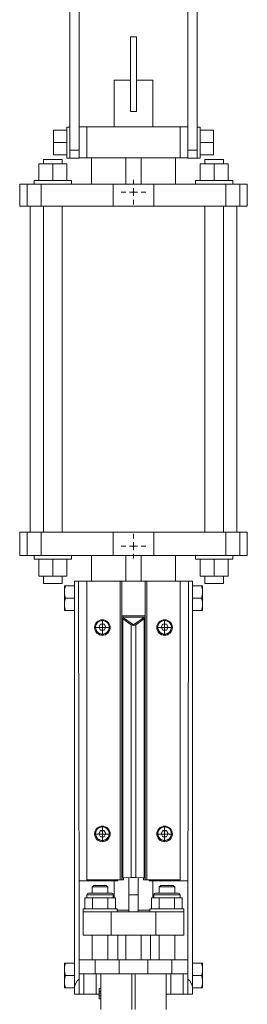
# Model space of a CAD drawing. Header units: millimetres. Extents: x -482 to 467, y -14 to 1727.
# Tile 4 of 5: x 274 to 420, y 624 to 1258. Entities that reach past the tile are written whole.
import ezdxf

# ---------------------------------------------------------------- set-up
doc = ezdxf.new("R2010")
doc.units = ezdxf.units.MM

# ---------------------------------------------------------------- blocks, each defined once
blk = doc.blocks.new('SW_CENTERMARKSYMBOL_11')
at = {"color": 0, "linetype": 'Continuous', "lineweight": 0}
for p, q in [((-2.5, 0), (-5, 0)), ((0, 0), (-2.5, 0)), ((0, 2.5), (0, 5)), ((0, 0), (0, 2.5)), ((0, 0), (0, -2.5)), ((0, 0), (2.5, 0)), ((2.5, 0), (5, 0)), ((0, -2.5), (0, -5))]:
    blk.add_line(p, q, dxfattribs=at)
blk = doc.blocks.new('SW_CENTERMARKSYMBOL_12')
at = {"color": 0, "linetype": 'Continuous', "lineweight": 0}
for p, q in [((-2.5, 0), (-5, 0)), ((0, 0), (-2.5, 0)), ((0, 2.5), (0, 5)), ((0, 0), (0, 2.5)), ((0, 0), (0, -2.5)), ((0, 0), (2.5, 0)), ((2.5, 0), (5, 0)), ((0, -2.5), (0, -5))]:
    blk.add_line(p, q, dxfattribs=at)
blk = doc.blocks.new('SW_CENTERMARKSYMBOL_13')
at = {"color": 0, "linetype": 'Continuous', "lineweight": 0}
for p, q in [((-2.5, 0), (-5, 0)), ((0, 0), (-2.5, 0)), ((0, 2.5), (0, 5)), ((0, 0), (0, 2.5)), ((0, 0), (0, -2.5)), ((0, 0), (2.5, 0)), ((2.5, 0), (5, 0)), ((0, -2.5), (0, -5))]:
    blk.add_line(p, q, dxfattribs=at)
blk = doc.blocks.new('SW_CENTERMARKSYMBOL_14')
at = {"color": 0, "linetype": 'Continuous', "lineweight": 0}
for p, q in [((-2.5, 0), (-5, 0)), ((0, 0), (-2.5, 0)), ((0, 2.5), (0, 5)), ((0, 0), (0, 2.5)), ((0, 0), (0, -2.5)), ((0, 0), (2.5, 0)), ((2.5, 0), (5, 0)), ((0, -2.5), (0, -5))]:
    blk.add_line(p, q, dxfattribs=at)
blk = doc.blocks.new('SW_CENTERMARKSYMBOL_15')
at = {"color": 0, "linetype": 'Continuous', "lineweight": 0}
for p, q in [((0, 5), (0, 8)), ((-5, 0), (-8, 0)), ((0, 0), (-2.5, 0)), ((0, 0), (0, 2.5)), ((0, 0), (0, -2.5)), ((0, 0), (2.5, 0)), ((5, 0), (8, 0)), ((0, -5), (0, -8))]:
    blk.add_line(p, q, dxfattribs=at)
blk = doc.blocks.new('SW_CENTERMARKSYMBOL_16')
at = {"color": 0, "linetype": 'Continuous', "lineweight": 0}
for p, q in [((0, 5), (0, 8)), ((-5, 0), (-8, 0)), ((0, 0), (-2.5, 0)), ((0, 0), (0, 2.5)), ((0, 0), (0, -2.5)), ((0, 0), (2.5, 0)), ((5, 0), (8, 0)), ((0, -5), (0, -8))]:
    blk.add_line(p, q, dxfattribs=at)

msp = doc.modelspace()

# ---------------------------------------------------------------- linework, layer by layer
at = {"color": 7, "linetype": 'Continuous', "lineweight": 15}
for p, q in [((306.07, 1460.69), (306.07, 1173.69)), ((312.07, 1460.69), (312.07, 1173.69)), ((382.07, 1460.69), (382.07, 1173.69)), ((388.07, 1460.69), (388.07, 1173.69)), ((349.07, 1246.79), (345.07, 1246.79)), ((345.07, 1246.79), (345.07, 1198.79)), ((349.07, 1246.79), (349.07, 1198.79)), ((334.57, 1218.79), (334.57, 1188.79)), ((334.57, 1218.79), (345.07, 1218.79)), ((349.07, 1218.79), (359.57, 1218.79)), ((359.57, 1188.79), (359.57, 1218.79)), ((349.07, 1198.79), (345.07, 1198.79)), ((295.67, 1186.69), (295.67, 1178.69)), ((295.67, 1186.69), (304.07, 1186.69)), ((306.07, 1188.69), (304.07, 1188.69)), ((304.07, 1188.69), (304.07, 1168.69)), ((312.07, 1188.79), (317.07, 1188.79)), ((317.07, 1188.79), (317.07, 1168.79)), ((317.07, 1188.79), (377.07, 1188.79)), ((377.07, 1188.79), (377.07, 1168.79)), ((377.07, 1188.79), (382.07, 1188.79)), ((390.07, 1188.69), (388.07, 1188.69)), ((390.07, 1188.69), (390.07, 1168.69)), ((398.47, 1186.69), (390.07, 1186.69)), ((398.47, 1186.69), (398.47, 1178.69)), ((295.67, 1178.69), (295.67, 1170.69)), ((295.67, 1178.69), (304.07, 1178.69)), ((306.07, 1173.69), (312.07, 1173.69)), ((306.07, 1173.69), (306.07, 1168.69)), ((312.07, 1173.69), (312.07, 1168.69)), ((388.07, 1173.69), (382.07, 1173.69)), ((382.07, 1173.69), (382.07, 1168.69)), ((388.07, 1173.69), (388.07, 1168.69)), ((398.47, 1178.69), (390.07, 1178.69)), ((398.47, 1178.69), (398.47, 1170.69)), ((289.07, 1167.79), (289.07, 1165.09)), ((301.07, 1167.79), (289.07, 1167.79)), ((295.67, 1170.69), (304.07, 1170.69)), ((301.07, 1165.09), (301.07, 1167.79)), ((304.07, 1168.69), (306.07, 1168.69)), ((306.07, 1168.69), (312.07, 1168.69)), ((312.07, 1168.79), (317.07, 1168.79)), ((317.07, 1168.79), (377.07, 1168.79)), ((320.07, 1168.79), (320.07, 1151.79)), ((342.07, 1168.79), (342.07, 1151.79)), ((352.07, 1168.79), (352.07, 1151.79)), ((374.07, 1151.79), (374.07, 1168.79)), ((377.07, 1168.79), (382.07, 1168.79)), ((388.07, 1168.69), (382.07, 1168.69)), ((388.07, 1168.69), (390.07, 1168.69)), ((398.47, 1170.69), (390.07, 1170.69)), ((393.07, 1167.79), (393.07, 1165.09)), ((405.07, 1167.79), (393.07, 1167.79)), ((405.07, 1165.09), (405.07, 1167.79)), ((286.07, 1165.09), (286.07, 1154.29)), ((286.07, 1165.09), (295.07, 1165.09)), ((295.07, 1165.09), (295.07, 1154.29)), ((295.07, 1165.09), (304.07, 1165.09)), ((304.07, 1165.09), (304.07, 1154.29)), ((390.07, 1165.09), (390.07, 1154.29)), ((390.07, 1165.09), (399.07, 1165.09)), ((399.07, 1165.09), (399.07, 1154.29)), ((399.07, 1165.09), (408.07, 1165.09)), ((408.07, 1165.09), (408.07, 1154.29)), ((283.07, 1154.29), (283.07, 1151.79)), ((283.07, 1154.29), (307.07, 1154.29)), ((307.07, 1151.79), (307.07, 1154.29)), ((387.07, 1154.29), (387.07, 1151.79)), ((387.07, 1154.29), (411.07, 1154.29)), ((411.07, 1151.79), (411.07, 1154.29)), ((273.82, 1151.79), (273.82, 1137.79)), ((273.82, 1151.79), (278.72, 1151.79)), ((278.72, 1151.79), (278.72, 1137.79)), ((278.72, 1151.79), (287.62, 1151.79)), ((287.62, 1151.79), (287.62, 1137.79)), ((287.62, 1151.79), (334.07, 1151.79)), ((334.07, 1151.79), (334.07, 1137.79)), ((334.07, 1151.79), (360.07, 1151.79)), ((360.07, 1151.79), (360.07, 1137.79)), ((360.07, 1151.79), (406.52, 1151.79)), ((406.52, 1151.79), (406.52, 1137.79)), ((406.52, 1151.79), (415.42, 1151.79)), ((415.42, 1151.79), (415.42, 1137.79)), ((415.42, 1151.79), (420.32, 1151.79)), ((420.32, 1151.79), (420.32, 1137.79)), ((273.82, 1137.79), (278.72, 1137.79)), ((278.72, 1137.79), (287.62, 1137.79)), ((280.57, 1137.79), (280.57, 927.79)), ((287.62, 1137.79), (334.07, 1137.79)), ((289.07, 1137.79), (289.07, 927.79)), ((301.07, 927.79), (301.07, 1137.79)), ((334.07, 1137.79), (360.07, 1137.79)), ((360.07, 1137.79), (406.52, 1137.79)), ((393.07, 1137.79), (393.07, 927.79)), ((405.07, 927.79), (405.07, 1137.79)), ((406.52, 1137.79), (415.42, 1137.79)), ((413.57, 927.79), (413.57, 1137.79)), ((415.42, 1137.79), (420.32, 1137.79)), ((273.82, 927.79), (273.82, 912.79)), ((273.82, 927.79), (278.72, 927.79)), ((278.72, 927.79), (278.72, 912.79)), ((278.72, 927.79), (287.62, 927.79)), ((287.62, 927.79), (287.62, 912.79)), ((287.62, 927.79), (334.07, 927.79)), ((334.07, 927.79), (334.07, 912.79)), ((334.07, 927.79), (360.07, 927.79)), ((360.07, 927.79), (360.07, 912.79)), ((360.07, 927.79), (406.52, 927.79)), ((406.52, 927.79), (406.52, 912.79)), ((406.52, 927.79), (415.42, 927.79)), ((415.42, 927.79), (415.42, 912.79)), ((415.42, 927.79), (420.32, 927.79)), ((420.32, 927.79), (420.32, 912.79)), ((273.82, 912.79), (278.72, 912.79)), ((278.72, 912.79), (287.62, 912.79)), ((283.07, 912.79), (283.07, 910.29)), ((307.07, 910.29), (283.07, 910.29)), ((286.07, 899.49), (286.07, 910.29)), ((287.62, 912.79), (334.07, 912.79)), ((295.07, 899.49), (295.07, 910.29)), ((304.07, 899.49), (304.07, 910.29)), ((307.07, 910.29), (307.07, 912.79)), ((320.07, 912.79), (320.07, 896.32)), ((334.07, 912.79), (360.07, 912.79)), ((342.07, 912.79), (342.07, 896.31)), ((352.07, 912.79), (352.07, 896.31)), ((360.07, 912.79), (406.52, 912.79)), ((374.07, 896.32), (374.07, 912.79)), ((387.07, 912.79), (387.07, 910.29)), ((411.07, 910.29), (387.07, 910.29)), ((390.07, 899.49), (390.07, 910.29)), ((399.07, 899.49), (399.07, 910.29)), ((406.52, 912.79), (415.42, 912.79)), ((408.07, 899.49), (408.07, 910.29)), ((411.07, 910.29), (411.07, 912.79)), ((415.42, 912.79), (420.32, 912.79)), ((295.07, 899.49), (286.07, 899.49)), ((289.07, 899.49), (289.07, 894.79)), ((301.07, 894.79), (289.07, 894.79)), ((304.07, 899.49), (295.07, 899.49)), ((301.07, 894.79), (301.07, 899.49)), ((309.07, 896.29), (311.64, 896.29)), ((309.07, 634.16), (309.07, 896.29)), ((317.07, 896.29), (311.64, 896.29)), ((338.57, 896.32), (317.07, 896.32)), ((317.07, 703.94), (317.07, 896.32)), ((338.57, 703.94), (338.57, 896.32)), ((339.57, 896.36), (339.57, 896.31)), ((339.57, 896.32), (340.57, 896.32)), ((339.57, 896.31), (354.57, 896.31)), ((339.57, 873.92), (339.57, 896.31)), ((340.57, 896.31), (340.57, 896.32)), ((353.57, 896.32), (354.57, 896.32)), ((353.57, 896.32), (353.57, 896.31)), ((354.57, 896.31), (354.57, 896.36)), ((354.57, 896.31), (354.57, 873.92)), ((355.57, 703.94), (355.57, 896.32)), ((377.07, 896.32), (355.57, 896.32)), ((377.07, 703.94), (377.07, 896.32)), ((377.07, 896.29), (382.5, 896.29)), ((382.5, 896.29), (385.07, 896.29)), ((385.07, 896.29), (385.07, 634.16)), ((399.07, 899.49), (390.07, 899.49)), ((393.07, 899.49), (393.07, 894.79)), ((405.07, 894.79), (393.07, 894.79)), ((408.07, 899.49), (399.07, 899.49)), ((405.07, 894.79), (405.07, 899.49)), ((302.67, 889.84), (302.67, 893.29)), ((302.67, 889.84), (302.67, 888.74)), ((302.67, 881.84), (302.67, 888.74)), ((303.37, 893.29), (309.07, 893.29)), ((390.77, 893.29), (385.07, 893.29)), ((391.47, 893.29), (391.47, 889.84)), ((391.47, 889.84), (391.47, 888.74)), ((391.47, 888.74), (391.47, 881.84)), ((302.67, 881.84), (302.67, 880.73)), ((303.37, 885.29), (309.07, 885.29)), ((390.77, 885.29), (385.07, 885.29)), ((391.47, 881.84), (391.47, 880.73)), ((302.67, 877.29), (302.67, 880.73)), ((303.37, 877.29), (309.07, 877.29)), ((390.77, 877.29), (385.07, 877.29)), ((391.47, 880.73), (391.47, 877.29)), ((354.57, 873.92), (339.57, 873.92)), ((339.57, 873.92), (339.57, 873.09)), ((339.57, 873.09), (339.57, 872.94)), ((339.57, 873.09), (340.57, 873.09)), ((339.57, 705.09), (339.57, 872.94)), ((340.16, 705.14), (340.16, 871.96)), ((340.16, 871.96), (345.66, 868.16)), ((340.57, 872.65), (340.57, 873.09)), ((353.57, 873.09), (340.57, 873.09)), ((347.07, 868.16), (340.57, 872.65)), ((353.57, 872.65), (347.07, 868.16)), ((348.48, 868.16), (353.98, 871.96)), ((353.57, 873.09), (353.57, 872.65)), ((354.57, 873.09), (353.57, 873.09)), ((353.98, 705.14), (353.98, 871.96)), ((354.57, 873.92), (354.57, 873.09)), ((354.57, 873.09), (354.57, 872.94)), ((354.57, 705.09), (354.57, 872.94)), ((322.07, 866.38), (322.07, 866.34)), ((322.71, 866.55), (322.71, 866.38)), ((324.78, 866.55), (325.92, 868.53)), ((325.92, 864.56), (324.78, 866.55)), ((324.81, 866.49), (325.92, 868.42)), ((325.92, 868.53), (328.21, 868.53)), ((325.92, 868.42), (325.92, 868.53)), ((325.92, 868.42), (328.21, 868.42)), ((328.21, 864.56), (325.92, 864.56)), ((328.21, 868.53), (329.36, 866.55)), ((328.21, 868.42), (328.21, 868.53)), ((328.21, 868.42), (329.33, 866.49)), ((329.36, 866.55), (328.21, 864.56)), ((331.43, 866.38), (331.43, 866.55)), ((332.07, 866.34), (332.07, 866.38)), ((345.66, 705.33), (345.66, 868.16)), ((348.48, 705.33), (348.48, 868.16)), ((362.07, 866.38), (362.07, 866.34)), ((362.71, 866.55), (362.71, 866.38)), ((364.78, 866.55), (365.92, 868.53)), ((365.92, 864.56), (364.78, 866.55)), ((364.81, 866.49), (365.92, 868.42)), ((365.92, 868.53), (368.21, 868.53)), ((365.92, 868.42), (365.92, 868.53)), ((365.92, 868.42), (368.21, 868.42)), ((368.21, 864.56), (365.92, 864.56)), ((368.21, 868.53), (369.36, 866.55)), ((368.21, 868.42), (368.21, 868.53)), ((368.21, 868.42), (369.33, 866.49)), ((369.36, 866.55), (368.21, 864.56)), ((371.43, 866.38), (371.43, 866.55)), ((372.07, 866.34), (372.07, 866.38)), ((324.78, 733.63), (325.92, 735.61)), ((325.92, 735.61), (328.21, 735.61)), ((325.92, 735.5), (325.92, 735.61)), ((328.21, 735.61), (329.36, 733.63)), ((328.21, 735.5), (328.21, 735.61)), ((364.78, 733.63), (365.92, 735.61)), ((365.92, 735.61), (368.21, 735.61)), ((365.92, 735.5), (365.92, 735.61)), ((368.21, 735.61), (369.36, 733.63)), ((368.21, 735.5), (368.21, 735.61)), ((322.07, 733.45), (322.07, 733.42)), ((322.71, 733.63), (322.71, 733.45)), ((325.92, 731.64), (324.78, 733.63)), ((324.81, 733.57), (325.92, 735.5)), ((325.92, 735.5), (328.21, 735.5)), ((328.21, 731.64), (325.92, 731.64)), ((328.21, 735.5), (329.33, 733.57)), ((329.36, 733.63), (328.21, 731.64)), ((331.43, 733.45), (331.43, 733.63)), ((332.07, 733.42), (332.07, 733.45)), ((362.07, 733.45), (362.07, 733.42)), ((362.71, 733.63), (362.71, 733.45)), ((365.92, 731.64), (364.78, 733.63)), ((364.81, 733.57), (365.92, 735.5)), ((365.92, 735.5), (368.21, 735.5)), ((368.21, 731.64), (365.92, 731.64)), ((368.21, 735.5), (369.33, 733.57)), ((369.36, 733.63), (368.21, 731.64)), ((371.43, 733.45), (371.43, 733.63)), ((372.07, 733.42), (372.07, 733.45)), ((317.07, 703.94), (317.07, 703.9)), ((338.57, 703.94), (317.07, 703.94)), ((317.07, 703.9), (337.07, 703.9)), ((337.07, 703.9), (340.57, 703.9)), ((337.07, 703.29), (337.07, 703.9)), ((339.57, 705.09), (339.57, 703.97)), ((345.66, 705.33), (340.16, 705.14)), ((340.57, 705.1), (347.07, 705.33)), ((340.57, 703.9), (340.57, 705.1)), ((344.07, 694.29), (344.07, 705.22)), ((347.07, 705.33), (353.57, 705.1)), ((353.98, 705.14), (348.48, 705.33)), ((350.07, 705.22), (350.07, 694.29)), ((353.57, 705.1), (353.57, 703.9)), ((353.57, 703.9), (357.07, 703.9)), ((354.57, 703.97), (354.57, 705.09)), ((377.07, 703.94), (355.57, 703.94)), ((357.07, 703.9), (377.07, 703.9)), ((357.07, 703.29), (357.07, 703.9)), ((377.07, 703.9), (377.07, 703.94)), ((312.07, 703.29), (312.07, 652.29)), ((337.07, 703.29), (312.07, 703.29)), ((321.57, 700.29), (320.57, 699.29)), ((320.57, 699.29), (320.57, 695.29)), ((330.57, 699.29), (320.57, 699.29)), ((321.57, 700.29), (329.57, 700.29)), ((330.57, 699.29), (329.57, 700.29)), ((330.57, 695.29), (330.57, 699.29)), ((334.57, 703.29), (334.57, 692.29)), ((357.07, 703.29), (382.07, 703.29)), ((359.57, 692.29), (359.57, 703.29)), ((364.57, 700.29), (363.57, 699.29)), ((363.57, 699.29), (363.57, 695.29)), ((373.57, 699.29), (363.57, 699.29)), ((364.57, 700.29), (372.57, 700.29)), ((373.57, 699.29), (372.57, 700.29)), ((373.57, 695.29), (373.57, 699.29)), ((382.07, 703.29), (382.07, 652.29)), ((315.75, 692.29), (315.75, 685.29)), ((315.75, 692.29), (318.21, 692.29)), ((317.07, 694.29), (317.07, 692.29)), ((318.07, 695.29), (333.07, 695.29)), ((318.21, 692.29), (320.66, 692.29)), ((320.66, 692.29), (320.66, 685.29)), ((320.66, 692.29), (325.57, 692.29)), ((325.57, 692.29), (330.48, 692.29)), ((330.48, 692.29), (330.48, 685.29)), ((330.48, 692.29), (332.93, 692.29)), ((332.93, 692.29), (335.38, 692.29)), ((334.07, 692.29), (334.07, 694.29)), ((335.38, 692.29), (335.38, 685.29)), ((344.07, 683.29), (344.07, 694.29)), ((350.07, 694.29), (344.07, 694.29)), ((350.07, 683.29), (350.07, 694.29)), ((358.75, 692.29), (358.75, 685.29)), ((358.75, 692.29), (361.21, 692.29)), ((360.07, 694.29), (360.07, 692.29)), ((361.07, 695.29), (376.07, 695.29)), ((361.21, 692.29), (363.66, 692.29)), ((363.66, 692.29), (363.66, 685.29)), ((363.66, 692.29), (368.57, 692.29)), ((368.57, 692.29), (373.48, 692.29)), ((373.48, 692.29), (373.48, 685.29)), ((373.48, 692.29), (375.93, 692.29)), ((375.93, 692.29), (378.38, 692.29)), ((377.07, 692.29), (377.07, 694.29)), ((378.38, 692.29), (378.38, 685.29)), ((314.57, 685.29), (314.57, 683.29)), ((314.57, 685.29), (336.57, 685.29)), ((336.57, 683.29), (336.57, 685.29)), ((357.57, 685.29), (357.57, 683.29)), ((357.57, 685.29), (379.57, 685.29)), ((379.57, 683.29), (379.57, 685.29)), ((314.57, 683.29), (314.57, 668.29)), ((314.57, 683.29), (332.79, 683.29)), ((332.79, 683.29), (332.79, 668.29)), ((332.79, 683.29), (361.35, 683.29)), ((336.57, 684.29), (344.07, 684.29)), ((350.07, 684.29), (357.57, 684.29)), ((361.35, 683.29), (361.35, 668.29)), ((361.35, 683.29), (379.57, 683.29)), ((379.57, 683.29), (379.57, 668.29)), ((314.57, 668.29), (332.79, 668.29)), ((320.57, 668.29), (320.57, 652.29)), ((330.57, 652.29), (330.57, 668.29)), ((332.79, 668.29), (361.35, 668.29)), ((337.07, 668.29), (337.07, 652.29)), ((342.07, 668.29), (342.07, 652.29)), ((352.07, 668.29), (352.07, 652.29)), ((358.07, 668.29), (358.07, 652.29)), ((361.35, 668.29), (379.57, 668.29)), ((363.57, 668.29), (363.57, 652.29)), ((373.57, 652.29), (373.57, 668.29)), ((302.67, 646.84), (302.67, 650.29)), ((302.67, 646.84), (302.67, 645.74)), ((303.37, 650.29), (309.07, 650.29)), ((312.07, 643.29), (312.07, 652.29)), ((312.07, 652.29), (322.29, 652.29)), ((322.29, 643.29), (322.29, 652.29)), ((322.29, 652.29), (337.74, 652.29)), ((337.74, 643.29), (337.74, 652.29)), ((337.74, 652.29), (356.39, 652.29)), ((356.39, 643.29), (356.39, 652.29)), ((356.39, 652.29), (371.85, 652.29)), ((371.85, 643.29), (371.85, 652.29)), ((371.85, 652.29), (382.07, 652.29)), ((382.07, 643.29), (382.07, 652.29)), ((390.77, 650.29), (385.07, 650.29)), ((391.47, 650.29), (391.47, 646.84)), ((391.47, 646.84), (391.47, 645.74)), ((302.67, 638.84), (302.67, 645.74)), ((303.37, 642.29), (309.07, 642.29)), ((312.07, 643.29), (322.29, 643.29)), ((312.07, 643.29), (312.07, 639.97)), ((315.07, 630.29), (315.07, 643.29)), ((322.29, 643.29), (337.74, 643.29)), ((323.07, 630.29), (323.07, 643.29)), ((326.07, 620.29), (326.07, 643.29)), ((337.74, 643.29), (356.39, 643.29)), ((346.07, 620.29), (346.07, 643.29)), ((348.07, 620.29), (348.07, 643.29)), ((356.39, 643.29), (371.85, 643.29)), ((368.07, 620.29), (368.07, 643.29)), ((371.07, 630.29), (371.07, 643.29)), ((371.85, 643.29), (382.07, 643.29)), ((379.07, 630.29), (379.07, 643.29)), ((382.07, 643.29), (382.07, 639.97)), ((390.77, 642.29), (385.07, 642.29)), ((391.47, 645.74), (391.47, 638.84)), ((302.67, 638.84), (302.67, 637.73)), ((302.67, 634.29), (302.67, 637.73)), ((303.37, 634.29), (309.07, 634.29)), ((309.07, 630.29), (309.07, 634.16)), ((312.07, 638.29), (312.07, 639.97)), ((312.07, 630.29), (312.07, 638.29)), ((382.07, 638.29), (382.07, 639.97)), ((382.07, 630.29), (382.07, 638.29)), ((390.77, 634.29), (385.07, 634.29)), ((385.07, 630.29), (385.07, 634.16)), ((391.47, 638.84), (391.47, 637.73)), ((391.47, 637.73), (391.47, 634.29)), ((312.07, 630.29), (309.07, 630.29)), ((315.07, 630.29), (312.07, 630.29)), ((323.07, 630.29), (315.07, 630.29)), ((325.08, 630.29), (323.07, 630.29)), ((325.07, 633.8), (325.07, 631.85)), ((325.07, 633.8), (326.07, 633.8)), ((325.07, 631.85), (326.07, 631.85)), ((325.07, 631.85), (325.07, 630.95)), ((325.07, 630.95), (326.07, 630.95)), ((325.07, 630.46), (325.07, 629.36)), ((325.07, 629.07), (326.07, 629.07)), ((371.07, 630.29), (368.07, 630.29)), ((379.07, 630.29), (371.07, 630.29)), ((382.07, 630.29), (379.07, 630.29)), ((382.07, 630.29), (385.07, 630.29)), ((325.07, 627.13), (326.07, 627.13))]:
    msp.add_line(p, q, dxfattribs=at)
at = {"color": 8, "linetype": 'Continuous', "lineweight": 15}
for p, q in [((334.07, 694.29), (317.07, 694.29)), ((377.07, 694.29), (360.07, 694.29))]:
    msp.add_line(p, q, dxfattribs=at)
at = {"color": 7, "linetype": 'Continuous', "lineweight": 15}
for centre, radius in [((327.07, 866.37), 5), ((327.07, 866.54), 4.36), ((367.07, 866.37), 5), ((367.07, 866.54), 4.36), ((327.07, 733.45), 5), ((327.07, 733.62), 4.36), ((367.07, 733.45), 5), ((367.07, 733.62), 4.36)]:
    msp.add_circle(centre, radius, dxfattribs=at)
for centre, radius, start, end in [((338.82, 903.64), 7.32, 268.04725, 275.88198), ((355.32, 903.64), 7.32, 264.11802, 271.95275), ((327.07, 866.34), 5, 180.02407, 359.97593), ((327.07, 866.38), 4.36, 180.01502, 270.01879), ((327.07, 866.38), 4.36, 269.98128, 359.98491), ((367.07, 866.34), 5, 180.02407, 359.97593), ((367.07, 866.38), 4.36, 180.01509, 270.01872), ((367.07, 866.38), 4.36, 269.98121, 359.98498), ((327.07, 733.42), 5, 180.02407, 359.97593), ((327.07, 733.45), 4.36, 180.01554, 270.01827), ((327.07, 733.45), 4.36, 269.9818, 359.98439), ((367.07, 733.42), 5, 180.02407, 359.97593), ((367.07, 733.45), 4.36, 180.01561, 270.0182), ((367.07, 733.45), 4.36, 269.98173, 359.98446), ((338.82, 711.25), 7.32, 268.04356, 275.88567), ((340.07, 702.57), 2.57, 88.15961, 101.30991), ((347.07, 657.05), 48.29, 88.32193, 91.67807), ((354.07, 702.57), 2.57, 78.69009, 91.84039), ((355.32, 711.25), 7.32, 264.11433, 271.95644), ((318.07, 694.29), 1, 90, 180), ((333.07, 694.29), 1, 0, 90), ((361.07, 694.29), 1, 90, 180), ((376.07, 694.29), 1, 0, 90)]:
    msp.add_arc(centre, radius, start, end, dxfattribs=at)
for centre, major_axis, ratio, start_param, end_param in [((316.57, 4052.94), (0, 4187.07), 0.001791, 2.424783, 2.498092), ((377.57, 4052.94), (0, 4187.07), 0.001791, 3.785094, 3.858402), ((341.57, 872.94), (2, 0), 0.691809, 3.141593, 3.926991), ((352.57, 872.94), (2, 0), 0.691809, 5.497787, 6.283185), ((347.07, 869.13), (2, 0), 0.691809, 3.926991, 5.497787), ((316.57, 634.16), (7.5, 0), 0.969003, 2.214297, 3.141593), ((377.57, 634.16), (7.5, 0), 0.969003, 0, 0.927295)]:
    msp.add_ellipse(centre, major_axis=major_axis, ratio=ratio, start_param=start_param, end_param=end_param, dxfattribs=at)
for points, knots in [([(303.37, 893.29), (303.18, 892.73), (303.02, 892.17), (302.78, 891.02), (302.7, 890.43), (302.67, 889.84)], [0, 0, 0, 0, 0.5, 0.5, 1, 1, 1, 1]), ([(390.77, 893.29), (390.96, 892.73), (391.11, 892.17), (391.36, 891.02), (391.44, 890.43), (391.47, 889.84)], [0, 0, 0, 0, 0.5, 0.5, 1, 1, 1, 1]), ([(390.77, 893.29), (390.96, 893.29), (391.12, 893.29), (391.36, 893.29), (391.44, 893.29), (391.47, 893.29)], [0, 0, 0, 0, 0.5, 0.5, 1, 1, 1, 1]), ([(303.37, 885.29), (303.18, 884.73), (303.02, 884.17), (302.78, 883.02), (302.7, 882.43), (302.67, 881.84)], [0, 0, 0, 0, 0.5, 0.5, 1, 1, 1, 1]), ([(390.77, 885.29), (390.96, 884.73), (391.11, 884.17), (391.36, 883.02), (391.44, 882.43), (391.47, 881.84)], [0, 0, 0, 0, 0.5, 0.5, 1, 1, 1, 1]), ([(303.37, 877.29), (303.18, 877.29), (303.02, 877.29), (302.78, 877.29), (302.7, 877.29), (302.67, 877.29)], [0, 0, 0, 0, 0.5, 0.5, 1, 1, 1, 1]), ([(390.77, 877.29), (390.96, 877.29), (391.12, 877.29), (391.36, 877.29), (391.44, 877.29), (391.47, 877.29)], [0, 0, 0, 0, 0.5, 0.5, 1, 1, 1, 1]), ([(303.37, 650.29), (303.18, 649.73), (303.02, 649.17), (302.78, 648.02), (302.7, 647.43), (302.67, 646.84)], [0, 0, 0, 0, 0.5, 0.5, 1, 1, 1, 1]), ([(390.77, 650.29), (390.96, 649.73), (391.11, 649.17), (391.36, 648.02), (391.44, 647.43), (391.47, 646.84)], [0, 0, 0, 0, 0.5, 0.5, 1, 1, 1, 1]), ([(390.77, 650.29), (390.96, 650.29), (391.12, 650.29), (391.36, 650.29), (391.44, 650.29), (391.47, 650.29)], [0, 0, 0, 0, 0.5, 0.5, 1, 1, 1, 1]), ([(303.37, 642.29), (303.18, 641.73), (303.02, 641.17), (302.78, 640.02), (302.7, 639.43), (302.67, 638.84)], [0, 0, 0, 0, 0.5, 0.5, 1, 1, 1, 1]), ([(390.77, 642.29), (390.96, 641.73), (391.11, 641.17), (391.36, 640.02), (391.44, 639.43), (391.47, 638.84)], [0, 0, 0, 0, 0.5, 0.5, 1, 1, 1, 1]), ([(303.37, 634.29), (303.18, 634.29), (303.02, 634.29), (302.78, 634.29), (302.7, 634.29), (302.67, 634.29)], [0, 0, 0, 0, 0.5, 0.5, 1, 1, 1, 1]), ([(390.77, 634.29), (390.96, 634.29), (391.12, 634.29), (391.36, 634.29), (391.44, 634.29), (391.47, 634.29)], [0, 0, 0, 0, 0.5, 0.5, 1, 1, 1, 1]), ([(325.07, 630.95), (325.07, 630.95), (325.07, 630.95), (325.07, 630.92), (325.07, 630.88), (325.07, 630.82), (325.07, 630.74), (325.07, 630.65), (325.07, 630.54), (325.07, 630.41), (325.07, 630.27), (325.07, 630.12), (325.07, 629.97), (325.07, 629.8), (325.07, 629.63), (325.07, 629.45), (325.07, 629.26), (325.07, 629.14), (325.07, 629.07)], [0, 0, 0, 0, 0.0652308, 0.1284049, 0.1900671, 0.2509434, 0.3115458, 0.3728628, 0.4350237, 0.4990717, 0.5630911, 0.6255101, 0.68668, 0.7472825, 0.8085635, 0.8707421, 0.934341, 1, 1, 1, 1]), ([(325.07, 629.07), (325.07, 628.98), (325.07, 628.81), (325.07, 628.55), (325.07, 628.31), (325.07, 628.08), (325.07, 627.87), (325.07, 627.69), (325.07, 627.52), (325.07, 627.38), (325.07, 627.27), (325.07, 627.19), (325.07, 627.14), (325.07, 627.13), (325.07, 627.13)], [0, 0, 0, 0, 0.085948, 0.169125, 0.250399, 0.33229, 0.413364, 0.494172, 0.576022, 0.660757, 0.745783, 0.830044, 0.914028, 1, 1, 1, 1])]:
    msp.add_open_spline(points, degree=3, knots=knots, dxfattribs=at)
for points in [[(303.37, 893.29), (302.99, 893.29), (302.73, 893.29), (302.67, 893.29)], [(302.67, 888.74), (302.73, 887.56), (302.99, 886.42), (303.37, 885.29)], [(391.47, 888.74), (391.41, 887.56), (391.15, 886.42), (390.77, 885.29)], [(302.67, 880.73), (302.73, 879.56), (302.99, 878.41), (303.37, 877.29)], [(391.47, 880.73), (391.41, 879.56), (391.15, 878.41), (390.77, 877.29)], [(303.37, 650.29), (302.99, 650.29), (302.73, 650.29), (302.67, 650.29)], [(302.67, 645.74), (302.73, 644.56), (302.99, 643.42), (303.37, 642.29)], [(391.47, 645.74), (391.41, 644.56), (391.15, 643.42), (390.77, 642.29)], [(302.67, 637.73), (302.73, 636.56), (302.99, 635.41), (303.37, 634.29)], [(391.47, 637.73), (391.41, 636.56), (391.15, 635.41), (390.77, 634.29)]]:
    msp.add_open_spline(points, degree=3, dxfattribs=at)

# ---------------------------------------------------------------- block references
at = {"color": 7, "linetype": 'Continuous', "lineweight": 0}
for name, p in [('SW_CENTERMARKSYMBOL_16', (347.07, 1146.79)), ('SW_CENTERMARKSYMBOL_15', (347.07, 918.79)), ('SW_CENTERMARKSYMBOL_13', (327.07, 866.29)), ('SW_CENTERMARKSYMBOL_11', (367.07, 866.29)), ('SW_CENTERMARKSYMBOL_14', (327.07, 733.29)), ('SW_CENTERMARKSYMBOL_12', (367.07, 733.29))]:
    msp.add_blockref(name, p, dxfattribs=at)

doc.saveas('drawing.dxf')
